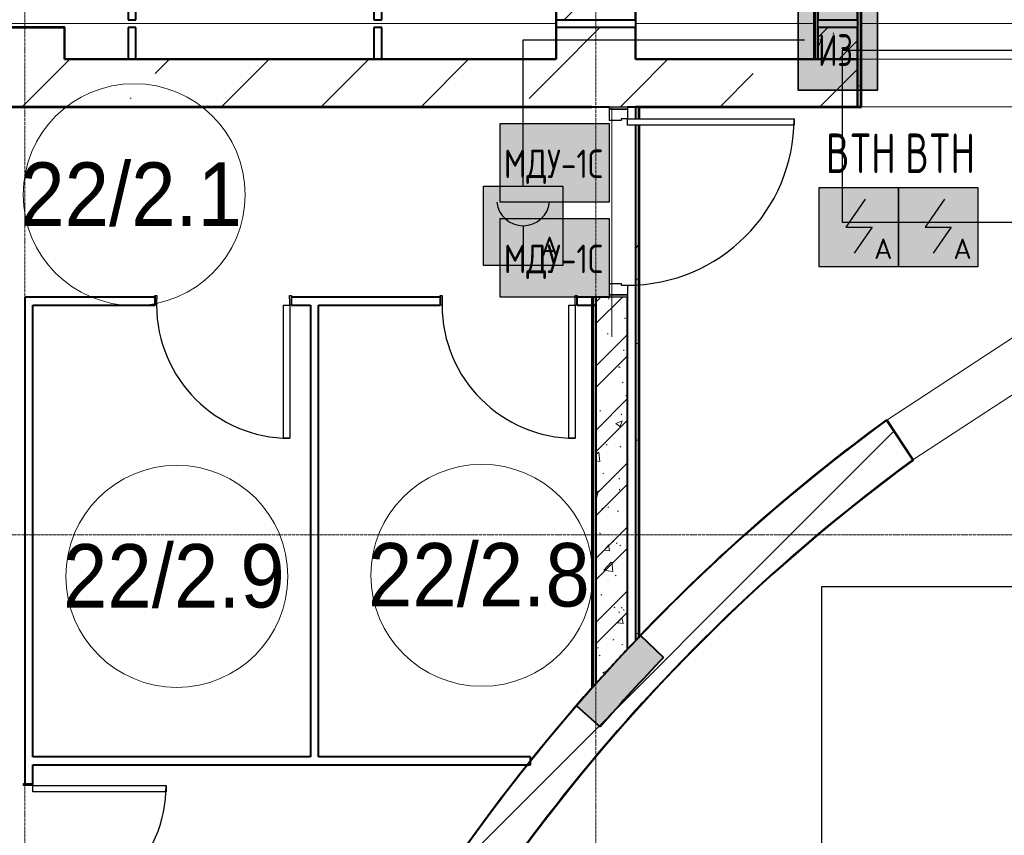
# Model space of a CAD drawing. Header units: millimetres. Extents: x -135639 to 224623, y -383017 to -59102.
# Tile 24 of 256: x 9361 to 15570, y -289411 to -284266. Entities that reach past the tile are written whole.
import ezdxf
from ezdxf.enums import TextEntityAlignment as Align

# ---------------------------------------------------------------- set-up
doc = ezdxf.new("R2010")
doc.units = ezdxf.units.MM
for name, pattern in [('CONTINOUS', [0]), ('Линия сетки', [25, 20, -2.5, 0, -2.5]), ('Штрих_3_1_5_', [4.5, 3, -1.5]), ('Штриховая_ш3 п1_5', [4.5, 3, -1.5])]:
    doc.linetypes.add(name, pattern=pattern)
for name, color, linetype, lineweight in [('A-000-M_MASS', 7, 'Continuous', 18), ('A-010-A_ROOM', 7, 'Continuous', 20), ('A-200-M_WALL', 7, 'Continuous', 18), ('A-200-M_WALL_EXT', 7, 'Continuous', 18), ('A-200-M_WALL_INT', 7, 'Continuous', 18), ('A-200-M_WALL_PAT', 7, 'Continuous', 40), ('A-325-M_DOOR', 7, 'Continuous', 18), ('A-325-M_DOOR__FRAME', 7, 'Continuous', 30), ('A-325-M_DOOR_OPENING', 7, 'Continuous', 18), ('A-325-M_DOOR_PANEL', 7, 'Continuous', 30), ('S-280-M_COLUMN', 7, 'Continuous', 18), ('S-280-M_STRUCT_FRAME', 7, 'Continuous', 18), ('Z-030-M_GRID', 7, 'Continuous', 9), ('Арматура воздуховодов', 7, 'Continuous', 18), ('ОС', 5, 'Continuous', 25), ('ПС', 7, 'Continuous', 40), ('СС-011-ПОЖ-СИГНАЛИЗАЦИЯ', 1, 'Continuous', 30)]:
    doc.layers.add(name, color=color, linetype=linetype, lineweight=lineweight)
doc.layers.add('A-010-M_ROOM_SEPARATION', color=4, linetype='Штриховая_ш3 п1_5', lineweight=40, true_color=0x00ffff)
doc.layers.add('ССПС', color=5, linetype='Continuous')
doc.styles.add('1111', font='isocpeur.ttf')
doc.styles.add('Arial_2', font='arial.ttf', dxfattribs={"width": 0.9, "height": 400})
pattern_1 = [(50, (0, 0), (437.2423, -38.2536), [45.72, -502.92]), (355, (0, 0), (-84.5828, 458.5367), [36.576, -402.336]), (100.451, (36.44, -3.2), (352.662, 420.2802), [38.856, -427.416]), (46.184, (0, 121.9), (650.59, -100.9033), [68.58, -754.38]), (96.636, (54.2, 113.5), (569.766, 593.8263), [58.284, -641.125]), (351.184, (0, 121.9), (569.7716, 593.8214), [54.864, -603.504]), (21, (60.96, 91.44), (363.875, -245.4366), [45.72, -502.92]), (326, (60.96, 91.44), (148.3253, 442.0518), [36.576, -402.336]), (71.451, (91.3, 71), (512.201, 196.6115), [38.856, -427.416]), (37.5, (0, 0), (7.41278, 202.9318), [6.706, -390.754, 6.706, -401.726, -403.86]), (37.5, (0, 0), (7.41278, 202.9318), [-805.891, 6.706, -397.154]), (7.5, (0, 0), (160.36715, 240.43305), [6.706, -226.162, 6.706, -381.61, -153.924]), (7.5, (0, 0), (160.36715, 240.43305), [-621.182, 6.706, -147.218]), (327.5, (-135.94, 0), (325.41783, -13.7491), [6.706, -145.694, 6.706, -468.782, -630.936]), (327.5, (-135.94, 0), (325.41783, -13.7491), [-627.888, 6.706, -624.23]), (317.5, (-196.9, 0), (355.51, 61.0244), [6.706, -191.414, 6.706, -309.067, -448.056]), (317.5, (-196.9, 0), (355.51, 61.0244), [-513.893, 6.706, -441.35])]
pattern_2 = [(45, (0, 0), (-202.0558, 202.0558), []), (45, (134.7, 0), (-202.0558, 202.0558), [])]
pattern_3 = [(0, (0, 0), (812.8, 203.2), [67.056, -542.544, 67.056, -542.544, -3251.2]), (0, (0, 0), (812.8, 203.2), [-1219.2, 67.056, -1152.144, 67.056, -542.544, -1422.4]), (0, (0, 0), (812.8, 203.2), [-3048, 67.056, -339.344, 67.056, -948.944]), (120, (304.8, 101.6), (-582.37636, 602.30545), [67.056, -542.544, 67.056, -542.544, -3251.2]), (120, (304.8, 101.6), (-582.37636, 602.30545), [-1219.2, 67.056, -1152.144, 67.056, -542.544, -1422.4]), (120, (304.8, 101.6), (-582.37636, 602.30545), [-3048, 67.056, -339.344, 67.056, -948.944]), (240, (406.4, 508), (-230.42364, -805.50545), [67.056, -542.544, 67.056, -542.544, -3251.2]), (240, (406.4, 508), (-230.42364, -805.50545), [-1219.2, 67.056, -1152.144, 67.056, -542.544, -1422.4]), (240, (406.4, 508), (-230.42364, -805.50545), [-3048, 67.056, -339.344, 67.056, -948.944])]
pattern_4 = [(45, (0, 0), (-628.618, 628.618), []), (45, (628.6, 0), (-628.618, 628.618), [1111.25, -222.25, 6.706, -215.544])]

# ---------------------------------------------------------------- blocks, each defined once
blk = doc.blocks.new('101_Дверь_Однопольная - _ПЧ_Мет_1000х2000_Блок кладовых_EI60_Пр-4431737-B2_-11_400_')
at = {"layer": 'A-325-M_DOOR', "color": 253, "lineweight": 30, "true_color": 0xaaaaaa}
for p, q in [((-600, 100), (-585, 100)), ((-600, -15), (-600, 100)), ((-585, 100), (-585, -15)), ((585, -15), (585, 100)), ((585, 100), (600, 100)), ((600, 100), (600, -15)), ((-585, -15), (-600, -15)), ((600, -15), (585, -15))]:
    blk.add_line(p, q, dxfattribs=at)
at = {"layer": 'A-325-M_DOOR__FRAME', "color": 253, "true_color": 0xaaaaaa}
for p, q in [((-585, 100), (-525, 100)), ((-585, -15), (-585, 100)), ((-525, 100), (-525, 60)), ((525, 100), (585, 100)), ((525, 60), (525, 100)), ((585, 100), (585, -15)), ((-525, 60), (-515, 60)), ((-515, 60), (-515, -15)), ((515, 60), (525, 60)), ((515, -15), (515, 60)), ((-515, -15), (-585, -15)), ((585, -15), (515, -15))]:
    blk.add_line(p, q, dxfattribs=at)
at = {"layer": 'A-325-M_DOOR_PANEL', "color": 253, "true_color": 0xaaaaaa}
for p, q in [((-525, 1150), (-485, 1150)), ((-525, 100), (-525, 1150)), ((-485, 1150), (-485, 100)), ((-485, 100), (-525, 100))]:
    blk.add_line(p, q, dxfattribs=at)
blk.add_arc((-525, 100), 1050, 0, 90, dxfattribs=at)
blk = doc.blocks.new('101_Дверь_Однопольная - _ПЧ_800х2000_Кладовая_Пр-4171002-B2_-11_400_')
at = {"layer": 'A-325-M_DOOR', "color": 253, "lineweight": 30, "true_color": 0xaaaaaa}
for p, q in [((-431, 25), (-430, 25)), ((-431, -35), (-431, 25)), ((-430, 25), (-430, -35)), ((430, -35), (430, 25)), ((430, 25), (431, 25)), ((431, 25), (431, -35)), ((-430, -35), (-431, -35)), ((431, -35), (430, -35))]:
    blk.add_line(p, q, dxfattribs=at)
at = {"layer": 'A-325-M_DOOR__FRAME', "color": 253, "true_color": 0xaaaaaa}
for p, q in [((-430, 25), (-420, 25)), ((-430, -35), (-430, 25)), ((-420, 25), (-420, -15)), ((420, 25), (430, 25)), ((420, -15), (420, 25)), ((430, 25), (430, -35)), ((-419, -35), (-430, -35)), ((-420, -15), (-419, -15)), ((-419, -15), (-419, -35)), ((419, -15), (420, -15)), ((419, -35), (419, -15)), ((430, -35), (419, -35))]:
    blk.add_line(p, q, dxfattribs=at)
at = {"layer": 'A-325-M_DOOR_PANEL', "color": 253, "true_color": 0xaaaaaa}
for p, q in [((-420, 865), (-380, 865)), ((-420, 25), (-420, 865)), ((-380, 865), (-380, 25)), ((-380, 25), (-420, 25))]:
    blk.add_line(p, q, dxfattribs=at)
blk.add_arc((-420, 25), 840, 0, 90, dxfattribs=at)
blk = doc.blocks.new('ПР - _ПЧ_1200_200_Оп250-0_Шаг300_Арм16_Арм10-3238604-B2_-11_400_')
at = {"layer": 'S-280-M_STRUCT_FRAME', "color": 21, "true_color": 0xffaaaa}
for p, q in [((-600, 0), (850, 0)), ((-515, 0), (515, 0)), ((-515, 0), (515, 0)), ((600, 0), (850, 0))]:
    blk.add_line(p, q, dxfattribs=at)
blk = doc.blocks.new('180_ДефШов_ОснЛиния_ - Накладной профиль шир_ 50 мм Пол-3647563-B2_-11_400_')
at = {"layer": 'A-000-M_MASS', "color": 253, "true_color": 0xaaaaaa}
blk.add_line((0, 0), (3100, 0), dxfattribs=at)
blk = doc.blocks.new('180_ДефШов_ОснЛиния_ - Накладной профиль шир_ 50 мм Пол-3647608-B2_-11_400_')
at = {"layer": 'A-000-M_MASS', "color": 253, "true_color": 0xaaaaaa}
blk.add_line((0, 0), (1125, 0), dxfattribs=at)
blk = doc.blocks.new('180_ДефШов_ОснЛиния_ - Накладной профиль Угловой шир_ 50 мм Пол-3647981-B2_-11_400_')
at = {"layer": 'A-000-M_MASS', "color": 253, "true_color": 0xaaaaaa}
blk.add_line((0, 0), (500, 0), dxfattribs=at)
blk = doc.blocks.new('180_ДефШов_ОснЛиния_ - Накладной профиль шир_ 50 мм Пол-3646960-B2_-11_400_')
at = {"layer": 'A-000-M_MASS', "color": 253, "true_color": 0xaaaaaa}
blk.add_line((4, 0), (1154, 0), dxfattribs=at)
blk = doc.blocks.new('135_SLK_GD_AR_rvt-1-B2_-11_400_')
at = {"layer": 'A-200-M_WALL_PAT', "lineweight": 9, "true_color": 0xaaaaaa}
h = blk.add_hatch(dxfattribs=at)
h.set_pattern_fill('FP_4', color=253, style=0, pattern_type=2)
h.set_pattern_definition(pattern_3)
h.paths.add_polyline_path([(22950, 77200), (22950, 80650), (22930, 80650), (22930, 77200)])
h.paths.add_polyline_path([(22930, 81850), (22950, 81850), (22950, 86250.5), (22930, 86248.2), (22930, 82853.6)])
h = blk.add_hatch(dxfattribs=at)
h.set_pattern_fill('FP_4', color=253, style=0, pattern_type=2)
h.set_pattern_definition(pattern_3)
h.paths.add_polyline_path([(23200, 76900), (23220, 76900), (23220, 80650), (23200, 80650), (23200, 77450)])
h.paths.add_polyline_path([(23200, 81850), (23220, 81850), (23220, 81880), (23200, 81880)])
h = blk.add_hatch(dxfattribs=at)
h.set_pattern_fill('FP_1', color=253, style=0, pattern_type=2)
h.set_pattern_definition(pattern_1)
h.paths.add_polyline_path([(23200, 77200), (23200, 77400), (22950, 77400), (22950, 77200)])
h = blk.add_hatch(dxfattribs=at)
h.set_pattern_fill('FP_2', color=253, style=0, pattern_type=2)
h.set_pattern_definition(pattern_2)
h.paths.add_polyline_path([(23200, 77200), (23200, 77400), (22950, 77400), (22950, 77200)])
h = blk.add_hatch(dxfattribs=at)
h.set_pattern_fill('FP_4', color=253, style=0, pattern_type=2)
h.set_pattern_definition(pattern_3)
h.paths.add_polyline_path([(21800, 73532.5), (21820, 73553.5), (21820, 76785), (21800, 76785), (21800, 74860.4)])
h.paths.add_polyline_path([(21800.2, 76825), (21820, 76825), (21820, 76900), (21800, 76900), (21800, 76825)])
h = blk.add_hatch(dxfattribs=at)
h.set_pattern_fill('FP_4', color=253, style=0, pattern_type=2)
h.set_pattern_definition(pattern_3)
h.paths.add_polyline_path([(21530, 73238.9), (21550, 73264.3), (21550, 75700), (21530, 75700), (21530, 73241.9)])
h = blk.add_hatch(dxfattribs=at)
h.set_pattern_fill('FP_1', color=253, style=0, pattern_type=2)
h.set_pattern_definition(pattern_1)
h.paths.add_polyline_path([(21550, 73261.3), (21750, 73479.6), (21750, 75700), (21550, 75700), (21550, 73264.3)])
h = blk.add_hatch(dxfattribs=at)
h.set_pattern_fill('FP_2', color=253, style=0, pattern_type=2)
h.set_pattern_definition(pattern_2)
h.paths.add_polyline_path([(21550, 73261.3), (21750, 73479.6), (21750, 75700), (21550, 75700), (21550, 73264.3)])
at = {"layer": 'A-200-M_WALL_PAT', "lineweight": 18, "true_color": 0xcbcbcb}
blk.add_hatch(color=9, dxfattribs=at).paths.add_polyline_path([(21578.1, 72990.4), (21774.5, 73211.6), (21976.5, 73427.7), (21832.1, 73566.1), (21750, 73479.6), (21550, 73261.3), (21426.9, 73121.2), (21519.3, 73041.3)])
at = {"layer": 'A-010-M_ROOM_SEPARATION', "color": 131, "linetype": 'Штрих_3_1_5_', "true_color": 0xaaffff}
for p, q in [((21300, 77450), (21300, 77400)), ((21800, 77450), (21800, 77400))]:
    blk.add_line(p, q, dxfattribs=at)
at = {"layer": 'A-200-M_WALL', "color": 253, "lineweight": 40, "true_color": 0xaaaaaa}
for p, q in [((22930, 80650), (22930, 77202)), ((22950, 80600), (22950, 77450)), ((22950, 77450), (22950, 80600)), ((23200, 77450), (23200, 80650)), ((23200, 80650), (23200, 77450)), ((23220, 76900), (23220, 80650)), ((18600, 77202), (18600, 77200)), ((18650, 77202), (18650, 77200)), ((20150, 77202), (20150, 77200)), ((20200, 77202), (20200, 77200)), ((22930, 77202), (22930, 77200)), ((21820, 76825), (21820, 76900)), ((23220, 76900), (23200, 76900)), ((23225, 76900), (23220, 76900)), ((21820, 73553.5), (21820, 76785)), ((21530, 75700), (21530, 73241.9)), ((21550, 75650), (21550, 75700)), ((21550, 75700), (21550, 75650)), ((21550, 75650), (21550, 75700)), ((21550, 75650), (21550, 73264.3)), ((21550, 73264.3), (21550, 75650)), ((21820, 73553.5), (21825, 73558.7)), ((21976.5, 73427.7), (21832.1, 73566.1)), ((21530, 73241.9), (21530, 73238.9)), ((21426.9, 73121.2), (21578.1, 72990.4))]:
    blk.add_line(p, q, dxfattribs=at)
at = {"layer": 'A-200-M_WALL', "color": 253, "lineweight": 40, "true_color": 0xaaaaaa, "flags": 128}
for points in [[(21800, 73532.5), (21775, 73506.1), (21750, 73479.6)], [(21832.1, 73566.1), (21828.6, 73562.4), (21825, 73558.7)]]:
    blk.add_lwpolyline(points, dxfattribs=at)
at = {"layer": 'A-200-M_WALL', "color": 253, "lineweight": 40, "true_color": 0xaaaaaa}
for centre, radius, start, end in [((30350, 65400), 11800, 136.29289, 136.43361), ((30350, 65400), 11800, 136.78702, 138.22465), ((30349, 65400.9), 11798.6, 136.78698, 138.22467), ((30350, 65400), 11600, 136.20775, 139.13017), ((30349.1, 65400.8), 11798.8, 138.22453, 139.13019), ((30350, 65400), 11800, 138.37063, 139.13017)]:
    blk.add_arc(centre, radius, start, end, dxfattribs=at)
at = {"layer": 'A-200-M_WALL_INT', "color": 253, "lineweight": 40, "true_color": 0xaaaaaa}
for p, q in [((18600, 80600), (18600, 77450)), ((18650, 77450), (18650, 80600)), ((20150, 80600), (20150, 77450)), ((20200, 77450), (20200, 80600)), ((22925, 80650), (22925, 77202)), ((23225, 76900), (23225, 80650)), ((21298, 78252), (21298, 77202)), ((21802, 77202), (21802, 78250)), ((18600, 77450), (18650, 77450)), ((20150, 77450), (20200, 77450)), ((21300, 77202), (21300, 77450)), ((21800, 77450), (21800, 77200)), ((22950, 77450), (23200, 77450)), ((22950, 77202), (22950, 77450)), ((23200, 77450), (23200, 76900)), ((18202, 77402), (17700, 77402)), ((17700, 77400), (18200, 77400)), ((18200, 77400), (18200, 77200)), ((18202, 77400), (18202, 77402)), ((18202, 77202), (18202, 77400)), ((18650, 77400), (18600, 77400)), ((18600, 77400), (18600, 77202)), ((18650, 77202), (18650, 77400)), ((20200, 77400), (20150, 77400)), ((20150, 77400), (20150, 77202)), ((20200, 77202), (20200, 77400)), ((22950, 77400), (22950, 77200)), ((23200, 77400), (22950, 77400)), ((23200, 77200), (23200, 77400)), ((18200, 77200), (18202, 77200)), ((18600, 77202), (18202, 77202)), ((18202, 77200), (18600, 77200)), ((18600, 77200), (18650, 77200)), ((20150, 77202), (18650, 77202)), ((18650, 77200), (20150, 77200)), ((20150, 77200), (20200, 77200)), ((21298, 77202), (20200, 77202)), ((20200, 77200), (21300, 77200)), ((21300, 77200), (21300, 77202)), ((21800, 77200), (21802, 77200)), ((22925, 77202), (21802, 77202)), ((21802, 77200), (22930, 77200)), ((22930, 77200), (22950, 77200)), ((22950, 77200), (22950, 77202)), ((22950, 77200), (23200, 77200)), ((18200, 76900), (17700, 76900)), ((17700, 76898), (18200, 76898)), ((18598.4, 76900), (18200, 76900)), ((18200, 76898), (18598.4, 76898)), ((18651.6, 76900), (18598.4, 76900)), ((18598.4, 76898), (18651.6, 76898)), ((20148.4, 76900), (18651.6, 76900)), ((18651.6, 76898), (20148.4, 76898)), ((20201.6, 76900), (20148.4, 76900)), ((20148.4, 76898), (20201.6, 76898)), ((21300, 76900), (20201.6, 76900)), ((20201.6, 76898), (21300, 76898)), ((21525, 76900), (21300, 76900)), ((21300, 76898), (21525, 76898)), ((21525, 76898), (21525, 76900)), ((21800, 76900), (21800, 76825)), ((21825, 76900), (21800, 76900)), ((21825, 76825), (21825, 76900)), ((23200, 76900), (21825, 76900)), ((21825, 76900), (21825, 76898)), ((21825, 76898), (23200, 76898)), ((23200, 76898), (23225, 76898)), ((23225, 76898), (23225, 76900)), ((21800, 76785), (21800, 73532.5)), ((21825, 73558.7), (21825, 76785)), ((18769, 75700), (17950, 75700)), ((17950, 75700), (17950, 75650)), ((20569, 75700), (19631, 75700)), ((21550, 75700), (21431, 75700)), ((21550, 75700), (21525, 75700)), ((21525, 75700), (21525, 73236.2)), ((21635, 75700), (21550, 75700)), ((21750, 73479.6), (21750, 75700)), ((17950, 75650), (17950, 72631)), ((18000, 75650), (18769, 75650)), ((18000, 72800), (18000, 75650)), ((19631, 75650), (19750, 75650)), ((19750, 75650), (19750, 72800)), ((19800, 72800), (19800, 75650)), ((19800, 75650), (20569, 75650)), ((21431, 75650), (21550, 75650)), ((23383.5, 74924.1), (23548.3, 74672.9)), ((23385.1, 74925.3), (23384, 74926.9)), ((23549.9, 74674.1), (23385.1, 74925.3)), ((23551, 74672.4), (23549.9, 74674.1)), ((21823.6, 73560.1), (21825, 73558.7)), ((21550, 73264.3), (21550, 73261.3)), ((21550, 73261.3), (21550, 73264.3)), ((19750, 72800), (18000, 72800)), ((21138.6, 72800), (19800, 72800)), ((21138.6, 72750), (21138.6, 72800)), ((18000, 72631), (18000, 72750)), ((18000, 72750), (21138.6, 72750))]:
    blk.add_line(p, q, dxfattribs=at)
at = {"layer": 'A-200-M_WALL_INT', "color": 253, "lineweight": 40, "true_color": 0xaaaaaa, "flags": 128}
for points in [[(21825, 73558.7), (22067.7, 73805), (22317.5, 74044), (22574.2, 74275.7), (22837.6, 74499.7), (23107.5, 74715.9), (23383.5, 74924.1)], [(23548.3, 74672.9), (23243.7, 74441.6), (22947, 74200.3), (22658.4, 73949.2), (22378.3, 73688.7), (22107.1, 73419), (21845, 73140.5), (21592.3, 72853.3), (21349.2, 72558), (21116.2, 72254.7), (20893.3, 71943.8), (20680.9, 71625.7), (20479.3, 71300.7), (20288.5, 70969.2), (20108.8, 70631.5), (19978.2, 70367.5)], [(21525, 73236.2), (21475, 73179.6), (21425.4, 73122.6)], [(21425.4, 73122.6), (21177.4, 72826.3), (20939.3, 72522.2), (20711.2, 72210.4), (20493.5, 71891.3), (20286.4, 71565.2), (20090, 71232.6), (19904.6, 70893.7), (19730.4, 70548.9), (19567.6, 70198.6), (19416.3, 69843.2), (19276.8, 69483), (19149.1, 69118.4)]]:
    blk.add_lwpolyline(points, dxfattribs=at)
at = {"layer": 'A-200-M_WALL_INT', "color": 253, "lineweight": 40, "true_color": 0xaaaaaa}
for radius, start, end in [(11802, 126.17367, 136.25776), (11498, 126.25053, 166.28092), (11800, 139.13017, 154.02883)]:
    blk.add_arc((30350, 65400), radius, start, end, dxfattribs=at)
at = {"layer": 'A-000-M_MASS', "color": 253, "lineweight": 18, "true_color": 0xaaaaaa}
for name, p in [('180_ДефШов_ОснЛиния_ - Накладной профиль Угловой шир_ 50 мм Пол-3647981-B2_-11_400_', (17700, 77425)), ('180_ДефШов_ОснЛиния_ - Накладной профиль шир_ 50 мм Пол-3647563-B2_-11_400_', (18200, 77425)), ('180_ДефШов_ОснЛиния_ - Накладной профиль шир_ 50 мм Пол-3647608-B2_-11_400_', (21800, 77425)), ('180_ДефШов_ОснЛиния_ - Накладной профиль шир_ 50 мм Пол-3646960-B2_-11_400_', (23221, 77425))]:
    blk.add_blockref(name, p, dxfattribs=at)
at = {"layer": 'A-325-M_DOOR', "color": 253, "lineweight": 18, "true_color": 0xaaaaaa}
for name, p, rotation in [('101_Дверь_Однопольная - _ПЧ_Мет_1000х2000_Блок кладовых_EI60_Пр-4431737-B2_-11_400_', (21650, 76300), 269.9999999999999), ('101_Дверь_Однопольная - _ПЧ_800х2000_Кладовая_Пр-4171002-B2_-11_400_', (19200, 75675), 180), ('101_Дверь_Однопольная - _ПЧ_800х2000_Кладовая_Пр-4171002-B2_-11_400_', (21000, 75675), 180), ('101_Дверь_Однопольная - _ПЧ_800х2000_Кладовая_Пр-4171002-B2_-11_400_', (17975, 72200), 269.9999999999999)]:
    blk.add_blockref(name, p, dxfattribs=dict(at, rotation=rotation))
at = {"layer": 'S-280-M_STRUCT_FRAME', "color": 253, "lineweight": 18, "true_color": 0xaaaaaa, "rotation": 269.9999999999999}
blk.add_blockref('ПР - _ПЧ_1200_200_Оп250-0_Шаг300_Арм16_Арм10-3238604-B2_-11_400_', (21650, 76300), dxfattribs=at)
blk = doc.blocks.new('Бетон-Прямоугольная-Колонна - CLM_Подземные этажи_В40-500х800-V178-B2_-11_400_')
at = {"layer": 'S-280-M_COLUMN', "lineweight": 9, "true_color": 0xaaaaaa}
h = blk.add_hatch(dxfattribs=at)
h.set_pattern_fill('FP_57', color=253, style=0, pattern_type=2)
h.set_pattern_definition([(225, (21550, 77850), (628.618, -628.618), []), (225, (20921.4, 77850), (628.618, -628.618), [1111.25, -222.25, 6.706, -215.544])])
h.paths.add_polyline_path([(250, 400), (-250, 400), (-250, -400), (250, -400), (250, 325.2)])
at = {"layer": 'S-280-M_COLUMN', "color": 253, "lineweight": 40, "true_color": 0xaaaaaa}
for p, q in [((250, 400), (-250, 400)), ((-250, 400), (-250, -400)), ((250, -400), (250, 400)), ((-250, -400), (250, -400))]:
    blk.add_line(p, q, dxfattribs=at)
blk = doc.blocks.new('135_SLK_GD_KR_rvt-1-B2_-11_400_')
at = {"layer": 'S-280-M_COLUMN', "color": 253, "lineweight": 18, "true_color": 0xaaaaaa, "rotation": 180}
blk.add_blockref('Бетон-Прямоугольная-Колонна - CLM_Подземные этажи_В40-500х800-V178-B2_-11_400_', (21550, 77850), dxfattribs=at)
blk = doc.blocks.new('231_ADSK_Дверь_Проем - ADSK_Дверь_Проем-1497007-B2_-11_400_')
at = {"layer": 'A-325-M_DOOR_OPENING', "color": 253, "true_color": 0xaaaaaa}
for p, q in [((-600, 150), (600, 150)), ((-600, -150), (600, -150))]:
    blk.add_line(p, q, dxfattribs=at)
blk = doc.blocks.new('231_ADSK_Дверь_Проем - ADSK_Дверь_Проем-1497014-B2_-11_400_')
at = {"layer": 'A-325-M_DOOR_OPENING', "color": 253, "true_color": 0xaaaaaa}
for p, q in [((-600, 150), (600, 150)), ((-600, -150), (600, -150))]:
    blk.add_line(p, q, dxfattribs=at)
blk = doc.blocks.new('135_SLK_K1-2-3_KR_rvt-1-B2_-11_400_')
at = {"layer": 'A-200-M_WALL_PAT', "lineweight": 9, "true_color": 0xaaaaaa}
h = blk.add_hatch(dxfattribs=at)
h.set_pattern_fill('FP_5', color=253, style=0, pattern_type=2)
h.set_pattern_definition(pattern_4)
h.paths.add_polyline_path([(27706.1, 76900), (27969.6, 76957.4), (28234.2, 77008.8), (28500, 77054.1), (28500, 77200), (25400, 77200), (25400, 76900), (27065.4, 76900)])
h.paths.add_polyline_path([(24400, 76900), (24900, 76900), (24900, 77200), (24400, 77200)])
h.paths.add_polyline_path([(22905.8, 76900), (23200, 76900), (23200, 77200), (21800, 77200), (21800, 76900)])
h.paths.add_polyline_path([(21300, 76900), (21300, 77200), (18200, 77200), (18200, 76900), (18746.2, 76900)])
h.paths.add_polyline_path([(17359.7, 76900), (17700, 76900), (17700, 77200), (15050, 77200), (15050, 76900), (15973.2, 76900)])
h.paths.add_polyline_path([(29000, 77122.5), (29336.5, 77156.4), (29673.9, 77180.6), (30011.8, 77195.2), (30350, 77200), (29000, 77200)])
h = blk.add_hatch(dxfattribs=at)
h.set_pattern_fill('FP_5', color=253, style=0, pattern_type=2)
h.set_pattern_definition(pattern_4)
h.paths.add_polyline_path([(19435.1, 69021.4), (19558.5, 69374.2), (19693.4, 69722.8), (19844.7, 70078.1), (19844.5, 70078.1), (19572.6, 70204.4), (19566.3, 70190.9), (19416, 69837.1), (19277.3, 69478.6), (19150.3, 69115.9)])
h.paths.add_polyline_path([(20005.7, 70423.8), (20164.9, 70739.8), (20343.8, 71068), (20533.3, 71390.2), (20733.1, 71706), (20943.2, 72015.2), (21163.1, 72317.5), (21392.8, 72612.4), (21631.9, 72899.7), (21880.2, 73179), (22137.5, 73450.2), (22403.5, 73712.8), (22677.8, 73966.7), (22960.3, 74211.5), (23250.6, 74447), (23548.3, 74672.9), (23383.5, 74924.1), (23077, 74692.2), (22778.3, 74450.4), (22487.5, 74198.9), (22205.1, 73938.2), (21931.4, 73668.4), (21666.5, 73389.8), (21410.9, 73102.8), (21164.8, 72807.6), (20928.4, 72504.5), (20702, 72193.9), (20485.9, 71876.1), (20280.2, 71551.4), (20085.2, 71220.1), (19901.1, 70882.7), (19742, 70567.2), (20013.6, 70440.6)])
h.paths.add_polyline_path([(38481.7, 73531.7), (38693.9, 73743.9), (38499.5, 73933.8), (38300.8, 74119.2), (38050, 74340.9), (38050, 74300), (37800, 74300), (37800, 74550.2), (37700, 74631.3), (37550.9, 74748.1), (37400, 74862.4), (37114, 75068.9), (36771.2, 75299), (36524.1, 75455.9), (36220.7, 75636), (35912.1, 75806.9), (35598.5, 75968.5), (35280.2, 76120.7), (34957.5, 76263.3), (34630.7, 76396.2), (34300.1, 76519.2), (33965.9, 76632.3), (33628.5, 76735.4), (33288.2, 76828.3), (32945.3, 76911.1), (32600, 76983.5), (32600, 76900), (32100, 76900), (32100, 77069.5), (31810, 77109.3), (31519.1, 77141.9), (31225, 77167.5), (30935.3, 77185.5), (30642.7, 77196.4), (30350, 77200), (30011.8, 77195.2), (29673.9, 77180.6), (29336.5, 77156.4), (29000, 77122.5), (29000, 76900), (28500, 76900), (28500, 77054.1), (28234.2, 77008.8), (27969.6, 76957.4), (27706.1, 76900), (27358, 76814.4), (27012.7, 76718.2), (26670.4, 76611.6), (26331.5, 76494.7), (25996.4, 76367.5), (25665.2, 76230.2), (25430, 76124.2), (25559.5, 75854.8), (25559.5, 75854.6), (25840, 75980), (25840, 75981), (25847.3, 75981), (25898.9, 76003.7), (26248.6, 76143.8), (26602.6, 76272.3), (26960.7, 76389.2), (27322.5, 76494.3), (27687.4, 76587.5), (28055.3, 76668.7), (28452, 76741.9), (28797.9, 76794.8), (29172, 76839.5), (29547.2, 76871.9), (29923.4, 76892.1), (30300, 76899.9), (30550, 76898.3), (30917.8, 76886), (31285, 76861.9), (31651.2, 76826.1), (32016.1, 76778.7), (32379.3, 76719.5), (32740.5, 76648.8), (33099.1, 76566.6), (33455, 76472.9), (33807.7, 76367.9), (34156.8, 76251.6), (34502.1, 76124.3), (34843.1, 75985.9), (35179.5, 75836.8), (35510.9, 75676.9), (35895.2, 75474.8), (36059.2, 75381.3), (36157.6, 75325.8), (36472.2, 75134.9), (36780.6, 74934), (37082.3, 74723.4), (37377.2, 74503.2), (37664.8, 74273.7), (37945, 74035.2), (38217.4, 73787.7)])
h.paths.add_polyline_path([(24551.6, 75331.2), (24880, 75515.8), (25180.9, 75672.9), (25051, 75942.7), (25016.2, 75925.7), (24698.9, 75758.8), (24386.9, 75582.4)])
at = {"layer": 'S-280-M_COLUMN', "lineweight": 9, "true_color": 0xaaaaaa}
h = blk.add_hatch(dxfattribs=at)
h.set_pattern_fill('FP_5', color=253, style=0, pattern_type=2)
h.set_pattern_definition(pattern_4)
h.paths.add_polyline_path([(17700, 76900), (18200, 76900), (18200, 77400), (17700, 77400), (17700, 77200)])
h = blk.add_hatch(dxfattribs=at)
h.set_pattern_fill('FP_5', color=253, style=0, pattern_type=2)
h.set_pattern_definition(pattern_4)
h.paths.add_polyline_path([(21519.3, 76900), (21800, 76900), (21800, 77400), (21300, 77400), (21300, 76900)])
at = {"layer": 'A-200-M_WALL_EXT', "color": 253, "lineweight": 40, "true_color": 0xaaaaaa}
for p, q in [((21300, 77200), (18200, 77200)), ((23200, 77200), (21800, 77200)), ((23200, 76900), (23200, 77200)), ((18200, 76900), (21300, 76900)), ((21800, 76900), (23200, 76900)), ((23548.3, 74672.9), (23383.5, 74924.1))]:
    blk.add_line(p, q, dxfattribs=at)
for radius, start, end in [(11800, 126.18388, 154.02882), (11500, 126.25998, 154.09592)]:
    blk.add_arc((30350, 65400), radius, start, end, dxfattribs=at)
at = {"layer": 'S-280-M_COLUMN', "color": 253, "lineweight": 40, "true_color": 0xaaaaaa}
for p, q in [((18200, 77400), (17700, 77400)), ((18200, 77200), (18200, 77400)), ((21800, 77400), (21300, 77400)), ((21300, 77400), (21300, 77200)), ((21800, 77200), (21800, 77400)), ((17700, 76900), (18200, 76900)), ((21300, 76900), (21635, 76900)), ((21750, 76900), (21800, 76900))]:
    blk.add_line(p, q, dxfattribs=at)
at = {"layer": 'A-325-M_DOOR', "color": 253, "lineweight": 18, "true_color": 0xaaaaaa}
for name, p, rotation in [('231_ADSK_Дверь_Проем - ADSK_Дверь_Проем-1497014-B2_-11_400_', (23800, 77050), 180), ('231_ADSK_Дверь_Проем - ADSK_Дверь_Проем-1497007-B2_-11_400_', (23967.7, 75127.5), 33.26928180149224)]:
    blk.add_blockref(name, p, dxfattribs=dict(at, rotation=rotation))
blk = doc.blocks.new('050_Марка_Помещение - Номер-620969-B2_-11_400_')
at = {"layer": 'A-010-A_ROOM', "color": 253, "true_color": 0xaaaaaa}
blk.add_circle((0, 0), 3.5, dxfattribs=at)
blk = doc.blocks.new('-2 этаж')
at = {"layer": 'Z-030-M_GRID', "color": 253, "linetype": 'Линия сетки', "true_color": 0xaaaaaa}
for p, q in [((277042.3, -369627.2), (277042.3, -260676.3)), ((280642.3, -369627), (280642.3, -260676)), ((415039.4, -275727.3), (255409.6, -275727.3))]:
    blk.add_line(p, q, dxfattribs=at)
at = {"lineweight": 5}
for name in ['135_SLK_GD_KR_rvt-1-B2_-11_400_', '135_SLK_GD_AR_rvt-1-B2_-11_400_', '135_SLK_K1-2-3_KR_rvt-1-B2_-11_400_']:
    blk.add_blockref(name, (259092.3, -349927.3), dxfattribs=at)
at = {"layer": 'A-010-A_ROOM', "color": 253, "true_color": 0xaaaaaa, "xscale": 199.9999999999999, "yscale": 199.9999999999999, "zscale": 199.9999999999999}
for p in [(277730.8, -273581), (278000.2, -275988.8), (279923.2, -275982.1)]:
    blk.add_blockref('050_Марка_Помещение - Номер-620969-B2_-11_400_', p, dxfattribs=at)
at = {"layer": 'A-010-A_ROOM', "color": 253, "lineweight": 9, "true_color": 0xaaaaaa, "char_height": 400, "width": 1731.645, "attachment_point": 1, "style": 'Arial_2'}
for s, insert in [('22/2.1', (277013, -273377.6)), ('22/2.9', (277282.4, -275785.4)), ('22/2.8', (279205.4, -275778.7))]:
    blk.add_mtext(s, dxfattribs=dict(at, insert=insert))
blk = doc.blocks.new('*U4706')
at = {"lineweight": 35, "true_color": 0xffffff}
h = blk.add_hatch(color=7, dxfattribs=at)
h.dxf.hatch_style = 1
h.paths.add_polyline_path([(0, 499.6), (0, 0), (499.6, 0), (499.6, 499.6)])
at = {"color": 1, "linetype": 'ByBlock', "lineweight": -2}
for p, q in [((289.5, 426.3), (166.9, 249.8)), ((166.9, 249.8), (332.7, 249.8)), ((332.7, 249.8), (219.3, 86.3))]:
    blk.add_line(p, q, dxfattribs=at)
at = {"color": 1, "linetype": 'ByBlock', "lineweight": -2, "ltscale": 0.1}
blk.add_lwpolyline([(0, 499.6), (499.6, 499.6), (499.6, 0), (0, 0)], close=True, dxfattribs=at)
at = {"color": 1, "linetype": 'ByBlock', "lineweight": -2, "ltscale": 1000, "style": '1111'}
blk.add_text('A', height=128.1, dxfattribs=at).set_placement((403.4, 49.2), align=Align.CENTER)
at = {"color": 0, "linetype": 'ByBlock', "lineweight": -2, "style": '1111'}
blk.add_attdef('INDEX', (-63.3, -234.7), '', height=125, dxfattribs=at)
at = {"color": 0, "linetype": 'ByBlock', "lineweight": -2, "style": '1111', "flags": 1}
for tag, p in [('NAME_DEVICE', (-64.1, -421.2)), ('NUM_POM', (-81.6, -847))]:
    blk.add_attdef(tag, p, '', height=125, dxfattribs=at)
at = {"color": 0, "linetype": 'ByBlock', "lineweight": -2, "style": '1111', "width": 0.7}
blk.add_attdef('NUM_DEVICE', (-64.1, -629.5), '', height=125, dxfattribs=at)
blk = doc.blocks.new('*U4717')
at = {"linetype": 'Continuous', "lineweight": -2, "true_color": 0xffffff}
h = blk.add_hatch(color=7, dxfattribs=at)
h.dxf.hatch_style = 1
h.paths.add_polyline_path([(499.6, 499.6), (0, 499.6), (0, 0), (499.6, 0)])
at = {"color": 1, "linetype": 'Continuous', "lineweight": -2}
blk.add_line((249.8, 249.8), (249.8, 43), dxfattribs=at)
blk.add_lwpolyline([(0, 499.6), (499.6, 499.6), (499.6, 0), (0, 0)], close=True, dxfattribs=at)
blk.add_arc((249.7, 417.1), 167.3, 186.44952, 353.58526, dxfattribs=at)
at = {"color": 1, "linetype": 'ByBlock', "lineweight": -2, "ltscale": 1000, "style": '1111'}
blk.add_text('A', height=128.1, dxfattribs=at).set_placement((416, 52.7), align=Align.CENTER)
at = {"color": 0, "linetype": 'Continuous', "lineweight": -2, "style": '1111'}
for tag, p in [('INDEX', (-63.3, -234.7)), ('NUM_DEVICE', (-64.1, -629.5))]:
    blk.add_attdef(tag, p, '', height=125, dxfattribs=at)
at = {"color": 0, "linetype": 'Continuous', "lineweight": -2, "style": '1111', "flags": 1}
for tag, p in [('NAME_DEVICE', (-64.1, -421.2)), ('NUM_POM', (-81.6, -847))]:
    blk.add_attdef(tag, p, '', height=125, dxfattribs=at)
blk = doc.blocks.new('adsaSD')
at = {"lineweight": 35, "true_color": 0xffffff}
h = blk.add_hatch(color=7, dxfattribs=at)
h.dxf.hatch_style = 1
h.paths.add_polyline_path([(141115, 88547), (141115, 87547), (142114, 87547), (142114, 88547)])
at = {"color": 1, "linetype": 'ByBlock', "lineweight": 35, "ltscale": 50, "elevation": 0}
blk.add_lwpolyline([(141115, 88547), (142114, 88547), (142114, 87547), (141115, 87547)], close=True, dxfattribs=at)
at = {"color": 1, "linetype": 'ByBlock', "lineweight": -2, "ltscale": 1000, "style": '1111', "width": 0.7}
blk.add_text('ИЗ', height=400, dxfattribs=at).set_placement((141585, 87853, 0), align=Align.CENTER)
blk = doc.blocks.new('ger')
at = {"lineweight": 40, "ltscale": 2, "true_color": 0xffffff}
h = blk.add_hatch(color=7, dxfattribs=at)
h.dxf.hatch_style = 1
h.paths.add_polyline_path([(491036.1, -67335.5), (491036.1, -66842.7), (490344.7, -66842.7), (490344.7, -67335.5)])
at = {"layer": 'ОС', "color": 1, "lineweight": 30}
blk.add_lwpolyline([(491036.1, -66842.7), (490344.7, -66842.7), (490344.7, -67335.5), (491036.1, -67335.5)], close=True, dxfattribs=at)
at = {"layer": 'ССПС', "color": 1, "lineweight": -2, "ltscale": 1000, "style": '1111', "width": 0.8}
blk.add_text('МДУ-1С', height=180, dxfattribs=at).set_placement((490370.6, -67185.8))

msp = doc.modelspace()

# ---------------------------------------------------------------- linework, layer by layer
at = {"layer": 'СС-011-ПОЖ-СИГНАЛИЗАЦИЯ', "lineweight": 30}
for points in [[(4796.2, -295978), (8897.7, -295978), (8897.7, -292181.1), (8502.8, -292181.1), (8502.8, -286168.1), (9052.3, -286168.1), (9052.3, -280954.2), (8097.1, -280954.2), (8097.1, -280474.5), (15667.4, -280474.5), (15667.4, -284460.8), (14547.9, -284460.8), (14547.9, -285542.9), (16393, -285542.9), (16393, -277768.7), (18243.5, -277768.7), (18243.5, -280539.1), (26908.1, -280539.1)], [(12536.1, -285315.8), (12536.1, -284392.4), (14311, -284392.4)], [(22090.8, -296893.4), (18510.1, -296893.4), (18510.1, -300162.9), (15819.8, -300162.9), (15819.8, -291616.5), (19674.9, -291616.5), (19674.9, -287843.9), (14418, -287843.9), (14418, -291585.9), (11569.5, -291585.9), (11569.5, -298034.8), (11153.3, -298034.8), (11153.3, -305918.6), (12379.7, -306308.9), (20751.2, -306308.9), (20751.2, -308425.7), (22005.9, -308425.7)]]:
    msp.add_lwpolyline(points, dxfattribs=at)

# ---------------------------------------------------------------- block references
at = {"color": 0}
msp.add_blockref('-2 этаж', (-267647.8, -11788.6), dxfattribs=at)
at = {"color": 5, "xscale": 0.5, "yscale": 0.5, "zscale": 0.5}
msp.add_blockref('adsaSD', (-56286.8, -328484.3, 0), dxfattribs=at)
at = {"color": 7, "linetype": 'CONTINOUS', "lineweight": 30, "ltscale": 100}
msp.add_blockref('*U4717', (12286.3, -285815.4), dxfattribs=at)
at = {"layer": 'Арматура воздуховодов', "lineweight": 30}
for p in [(-477955.9, -218079.3), (-477955.9, -218679.3)]:
    msp.add_blockref('ger', p, dxfattribs=at)
at = {"layer": 'ПС', "color": 7, "linetype": 'CONTINOUS', "lineweight": 30, "ltscale": 100}
ref = msp.add_blockref('*U4706', (14403, -285824.2), dxfattribs=dict(at, xscale=1.000736, yscale=1.000736, zscale=1.000736))
ref.add_attrib('NUM_DEVICE', 'BTH', dxfattribs={"layer": '0', "color": 0, "linetype": 'ByBlock', "lineweight": -2, "ltscale": 100, "height": 250.18, "style": '1111', "width": 0.7}).set_placement((14664.7, -285233.7), align=Align.CENTER)
ref = msp.add_blockref('*U4706', (14902.9, -285824.2), dxfattribs=dict(at, xscale=1.000736, yscale=1.000736, zscale=1.000736))
ref.add_attrib('NUM_DEVICE', 'BTH', dxfattribs={"layer": '0', "color": 0, "linetype": 'ByBlock', "lineweight": -2, "ltscale": 100, "height": 250.18, "style": '1111', "width": 0.7}).set_placement((15164.7, -285233.7), align=Align.CENTER)

doc.saveas('drawing.dxf')
